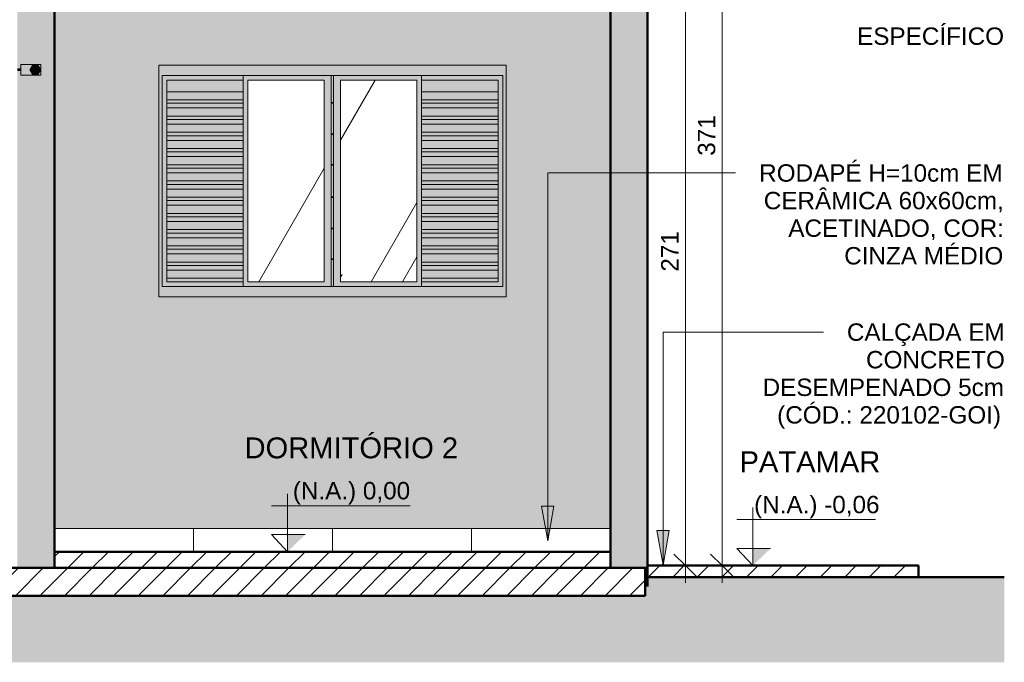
# Model space of a CAD drawing. Header units: metres. Extents: x 9.7 to 43.6, y -0.5 to 5.6.
# Tile 95 of 154: x 26.8 to 31.1, y -0.5 to 2.3. Entities that reach past the tile are written whole.
import ezdxf

# ---------------------------------------------------------------- set-up
doc = ezdxf.new("R2010")
doc.units = ezdxf.units.M
for name, color, linetype, lineweight in [('A-ANNO-DIMS', 7, 'Continuous', 9), ('A-ANNO-DIMS-50', 7, 'Continuous', 9), ('A-DETL-GENF', 7, 'Continuous', 5), ('A-FLOR', 7, 'Continuous', 5), ('A-FLOR-PATT', 7, 'Continuous', 5), ('A-GLAZ', 7, 'Continuous', 5), ('A-WALL', 7, 'Continuous', 5), ('A-WALL-PATT', 7, 'Continuous', 5), ('C-TOPO', 7, 'Continuous', 5), ('G-ANNO-DIMS', 7, 'Continuous', 9), ('G-ANNO-TEXT', 7, 'Continuous', 9), ('I-WALL', 7, 'Continuous', 5), ('P-PIPE', 7, 'Continuous', 5)]:
    doc.layers.add(name, color=color, linetype=linetype, lineweight=lineweight)
doc.layers.add('A-DETL', color=7, linetype='Continuous', lineweight=5, true_color=0x00a600)
doc.styles.add('Arial', font='arial.ttf', dxfattribs={"height": 0.075})
doc.styles.add('Arial_1', font='arial.ttf', dxfattribs={"height": 0.09})
doc.dimstyles.new('Com_linha__ref__contínua__-_Cor_Vermelha_Arial_1_5mm_2', dxfattribs={"dimscale": 0.3048, "dimtxt": 0.076519, "dimasz": 0.328084, "dimexe": 0.246063, "dimexo": 0.246063, "dimgap": 0.024606, "dimtad": 1, "dimdec": 1, "dimlfac": 100, "dimrnd": 0.1, "dimdsep": 46, "dimtxsty": 'Arial', "dimblk1": 'OBLIQUE', "dimblk2": 'OBLIQUE', "dimsah": 1, "dimcen": 0.09, "dimdle": 0.246063, "dimazin": 0, "dimtfac": 1, "dimtdec": 4, "dimtix": 1, "dimtmove": 0, "dimatfit": 3, "dimfxl": 1, "dimtvp": 1, "dimtolj": 1, "dimtzin": 0, "dimarcsym": 2})
pattern_1 = [(45, (28.80433, 2.847), (-0.053033, 0.053033), [])]
pattern_2 = [(60, (-1.416, 2.847), (-0.79, 3.6316), [0.5, -1]), (60, (-0.4164, 3.797), (-0.59413, 1.67093), [1.5, -2.5]), (60, (3.584, 10.347), (-1.11997, 3.36016), [2.5, -5.65]), (60, (-9.916, -8.803), (-3.751, 5.803), [5, -10]), (60, (-16.416, -24.453), (-1.5635, 12.392), [5.5, -10.5]), (60, (60.484, 130.147), (-2.09532, 5.7708), [7.5, -15]), (60, (-0.9164, 12.847), (-1.7396, 3.48695), [3.5, -10]), (60, (-152.916, -325.153), (-0.06016, 4.5958), [3, -3.75]), (60, (-0.6664, 3.997), (-4.496, 5.713), [4, -6]), (60, (-63.116, 120.097), (0.186955, -3.976185), [2.5, -5.75]), (60, (3.584, 8.497), (-0.79006, 3.6316), [0.5, -1]), (60, (-2.416, 3.797), (-0.59413, 1.6709), [1.5, -2.5]), (60, (3.584, -4.653), (-1.12, 3.36016), [2.5, -5.65]), (60, (7.084, -8.803), (-3.751, 5.803), [5, -10]), (60, (-16.416, 30.147), (-1.5635, 12.392), [5.5, -10.5]), (60, (-63.316, -124.453), (-2.09532, 5.7708), [7.5, -15]), (60, (-0.9164, -7.153), (-1.7396, 3.487), [3.5, -10]), (60, (-152.916, 330.847), (-0.06016, 4.5958), [3, -3.75]), (60, (-2.166, 1.697), (-4.496, 5.713), [4, -6]), (60, (-63.116, -114.403), (0.186955, -3.976185), [2.5, -5.75])]

# ---------------------------------------------------------------- blocks, each defined once
blk = doc.blocks.new('JANELA DE CORRE_110-V128-B0')
at = {"layer": 'A-GLAZ', "true_color": 0xfffffe}
h = blk.add_hatch(color=7, dxfattribs=at)
h.paths.add_polyline_path([(-2.2763, 1.1), (-1.2736, 1.1), (-1.2736, 2.1), (-2.7736, 2.1), (-2.7736, 1.1), (-2.3886, 1.1)])
h.paths.add_polyline_path([(-1.2909, 1.145), (-2.7586, 1.145), (-2.7586, 2.055), (-1.2886, 2.055), (-1.2886, 1.145)])
for points in [[(-2.7586, 1.145), (-2.4086, 1.145), (-2.4086, 1.165), (-2.7386, 1.165), (-2.7386, 2.035), (-2.4086, 2.035), (-2.4086, 2.055), (-2.7586, 2.055), (-2.7586, 1.4531)], [(-1.6386, 1.145), (-1.2886, 1.145), (-1.2886, 2.055), (-1.6386, 2.055), (-1.6386, 2.035), (-1.3086, 2.035), (-1.3086, 1.165), (-1.6386, 1.165)], [(-2.6461, 1.985), (-2.4086, 1.985), (-2.4086, 2.035), (-2.7386, 2.035), (-2.7386, 1.985)], [(-1.3677, 1.985), (-1.3086, 1.985), (-1.3086, 2.035), (-1.6386, 2.035), (-1.6386, 1.985), (-1.5886, 1.985)], [(-2.6073, 1.95), (-2.4086, 1.95), (-2.4086, 1.985), (-2.7386, 1.985), (-2.7386, 1.95)], [(-1.3086, 1.95), (-1.3086, 1.985), (-1.6386, 1.985), (-1.6386, 1.95), (-1.3936, 1.95)], [(-2.7386, 1.935), (-2.4086, 1.935), (-2.4086, 1.95), (-2.7386, 1.95)], [(-2.5112, 1.915), (-2.4086, 1.915), (-2.4086, 1.935), (-2.7386, 1.935), (-2.7386, 1.915), (-2.5286, 1.915)], [(-2.4615, 1.88), (-2.4086, 1.88), (-2.4086, 1.915), (-2.7386, 1.915), (-2.7386, 1.88), (-2.5296, 1.88)], [(-2.0186, 1.9355), (-2.0186, 1.9385), (-2.0286, 1.9385), (-2.0286, 1.9355)], [(-1.4087, 1.935), (-1.3086, 1.935), (-1.3086, 1.95), (-1.6386, 1.95), (-1.6386, 1.935)], [(-1.425, 1.915), (-1.3086, 1.915), (-1.3086, 1.935), (-1.6386, 1.935), (-1.6386, 1.915)], [(-1.6386, 1.88), (-1.3086, 1.88), (-1.3086, 1.915), (-1.6386, 1.915)], [(-2.4086, 1.865), (-2.4086, 1.88), (-2.7386, 1.88), (-2.7386, 1.865), (-2.4402, 1.865)], [(-1.3086, 1.865), (-1.3086, 1.88), (-1.6386, 1.88), (-1.6386, 1.865), (-1.4659, 1.865)], [(-2.4119, 1.845), (-2.4086, 1.845), (-2.4086, 1.865), (-2.7386, 1.865), (-2.7386, 1.845), (-2.4908, 1.845)], [(-2.5916, 1.81), (-2.4086, 1.81), (-2.4086, 1.845), (-2.7386, 1.845), (-2.7386, 1.81)], [(-1.6386, 1.845), (-1.3086, 1.845), (-1.3086, 1.865), (-1.6386, 1.865)], [(-1.5109, 1.81), (-1.3086, 1.81), (-1.3086, 1.845), (-1.6386, 1.845), (-1.6386, 1.81)], [(-2.4086, 1.795), (-2.4086, 1.81), (-2.7386, 1.81), (-2.7386, 1.795), (-2.5916, 1.795)], [(-2.4086, 1.775), (-2.4086, 1.795), (-2.7386, 1.795), (-2.7386, 1.775), (-2.5916, 1.775)], [(-2.0186, 1.8005), (-2.0186, 1.8035), (-2.0286, 1.8035), (-2.0286, 1.8005)], [(-1.6386, 1.795), (-1.3086, 1.795), (-1.3086, 1.81), (-1.6386, 1.81)], [(-1.6386, 1.775), (-1.3086, 1.775), (-1.3086, 1.795), (-1.6386, 1.795)], [(-2.5916, 1.74), (-2.4086, 1.74), (-2.4086, 1.775), (-2.7386, 1.775), (-2.7386, 1.74)], [(-1.3086, 1.74), (-1.3086, 1.775), (-1.6386, 1.775), (-1.6386, 1.74), (-1.5682, 1.74)], [(-2.4086, 1.725), (-2.4086, 1.74), (-2.7386, 1.74), (-2.7386, 1.725), (-2.5916, 1.725)], [(-2.4086, 1.705), (-2.4086, 1.725), (-2.7386, 1.725), (-2.7386, 1.705), (-2.5916, 1.705)], [(-2.5916, 1.67), (-2.4086, 1.67), (-2.4086, 1.705), (-2.7386, 1.705), (-2.7386, 1.67)], [(-1.5805, 1.725), (-1.3086, 1.725), (-1.3086, 1.74), (-1.6386, 1.74), (-1.6386, 1.725)], [(-1.3086, 1.705), (-1.3086, 1.725), (-1.6386, 1.725), (-1.6386, 1.705), (-1.5969, 1.705)], [(-1.6255, 1.67), (-1.3086, 1.67), (-1.3086, 1.705), (-1.6386, 1.705), (-1.6386, 1.67)], [(-2.4086, 1.655), (-2.4086, 1.67), (-2.7386, 1.67), (-2.7386, 1.655), (-2.5916, 1.655)], [(-2.0186, 1.6685), (-2.0186, 1.6715), (-2.0286, 1.6715), (-2.0286, 1.6685)], [(-1.6386, 1.655), (-1.3086, 1.655), (-1.3086, 1.67), (-1.6386, 1.67)], [(-2.4086, 1.635), (-2.4086, 1.655), (-2.7386, 1.655), (-2.7386, 1.635), (-2.5916, 1.635)], [(-2.5916, 1.6), (-2.4086, 1.6), (-2.4086, 1.635), (-2.7386, 1.635), (-2.7386, 1.6)], [(-1.6386, 1.635), (-1.3086, 1.635), (-1.3086, 1.655), (-1.6386, 1.655), (-1.6386, 1.6539)], [(-1.3086, 1.6), (-1.3086, 1.635), (-1.6386, 1.635), (-1.6386, 1.6)], [(-2.7386, 1.585), (-2.4086, 1.585), (-2.4086, 1.6), (-2.7386, 1.6)], [(-2.7386, 1.565), (-2.4086, 1.565), (-2.4086, 1.585), (-2.7386, 1.585)], [(-1.3086, 1.585), (-1.3086, 1.6), (-1.6386, 1.6), (-1.6386, 1.585)], [(-1.3086, 1.565), (-1.3086, 1.585), (-1.6386, 1.585), (-1.6386, 1.565)], [(-2.4086, 1.53), (-2.4086, 1.565), (-2.7386, 1.565), (-2.7386, 1.53), (-2.5916, 1.53)], [(-2.0186, 1.5285), (-2.0186, 1.5315), (-2.0286, 1.5315), (-2.0286, 1.5285)], [(-1.3086, 1.53), (-1.3086, 1.565), (-1.6386, 1.565), (-1.6386, 1.53)], [(-2.5916, 1.515), (-2.4086, 1.515), (-2.4086, 1.53), (-2.7386, 1.53), (-2.7386, 1.515)], [(-2.4086, 1.495), (-2.4086, 1.515), (-2.7386, 1.515), (-2.7386, 1.495), (-2.5916, 1.495)], [(-2.5916, 1.46), (-2.4086, 1.46), (-2.4086, 1.495), (-2.7386, 1.495), (-2.7386, 1.46)], [(-1.3086, 1.515), (-1.3086, 1.53), (-1.6386, 1.53), (-1.6386, 1.515)], [(-1.6386, 1.495), (-1.3086, 1.495), (-1.3086, 1.515), (-1.6386, 1.515)], [(-1.3086, 1.46), (-1.3086, 1.495), (-1.6386, 1.495), (-1.6386, 1.46), (-1.3436, 1.46)], [(-2.4086, 1.445), (-2.4086, 1.46), (-2.7386, 1.46), (-2.7386, 1.445), (-2.5916, 1.445)], [(-1.6386, 1.445), (-1.3086, 1.445), (-1.3086, 1.46), (-1.6386, 1.46), (-1.6386, 1.4531)], [(-2.5916, 1.425), (-2.4086, 1.425), (-2.4086, 1.445), (-2.7386, 1.445), (-2.7386, 1.425)], [(-2.5916, 1.39), (-2.4086, 1.39), (-2.4086, 1.425), (-2.7386, 1.425), (-2.7386, 1.39)], [(-1.382, 1.425), (-1.3086, 1.425), (-1.3086, 1.445), (-1.6386, 1.445), (-1.6386, 1.425)], [(-1.6386, 1.39), (-1.3086, 1.39), (-1.3086, 1.425), (-1.6386, 1.425)], [(-2.7386, 1.375), (-2.4086, 1.375), (-2.4086, 1.39), (-2.7386, 1.39)], [(-2.5916, 1.355), (-2.4086, 1.355), (-2.4086, 1.375), (-2.7386, 1.375), (-2.7386, 1.355)], [(-2.0186, 1.3935), (-2.0186, 1.3965), (-2.0286, 1.3965), (-2.0286, 1.3935)], [(-1.4286, 1.375), (-1.3086, 1.375), (-1.3086, 1.39), (-1.6386, 1.39), (-1.6386, 1.375)], [(-1.4486, 1.355), (-1.3086, 1.355), (-1.3086, 1.375), (-1.6386, 1.375), (-1.6386, 1.355)], [(-2.5916, 1.32), (-2.4086, 1.32), (-2.4086, 1.355), (-2.7386, 1.355), (-2.7386, 1.32)], [(-2.4086, 1.305), (-2.4086, 1.32), (-2.7386, 1.32), (-2.7386, 1.305), (-2.5916, 1.305)], [(-1.6386, 1.32), (-1.3086, 1.32), (-1.3086, 1.355), (-1.6386, 1.355)], [(-1.4986, 1.305), (-1.3086, 1.305), (-1.3086, 1.32), (-1.6386, 1.32), (-1.6386, 1.305)], [(-2.4086, 1.285), (-2.4086, 1.305), (-2.7386, 1.305), (-2.7386, 1.285), (-2.5916, 1.285)], [(-2.5977, 1.25), (-2.4086, 1.25), (-2.4086, 1.285), (-2.7386, 1.285), (-2.7386, 1.25)], [(-1.5186, 1.285), (-1.3086, 1.285), (-1.3086, 1.305), (-1.6386, 1.305), (-1.6386, 1.285)], [(-1.3304, 1.25), (-1.3086, 1.25), (-1.3086, 1.285), (-1.6386, 1.285), (-1.6386, 1.25), (-1.5536, 1.25)], [(-2.4086, 1.235), (-2.4086, 1.25), (-2.7386, 1.25), (-2.7386, 1.235), (-2.5916, 1.235)], [(-2.4086, 1.215), (-2.4086, 1.235), (-2.7386, 1.235), (-2.7386, 1.215), (-2.5916, 1.215)], [(-2.0186, 1.2615), (-2.0186, 1.2645), (-2.0286, 1.2645), (-2.0286, 1.2615)], [(-1.3186, 1.235), (-1.3086, 1.235), (-1.3086, 1.25), (-1.6386, 1.25), (-1.6386, 1.235), (-1.3256, 1.235)], [(-1.5886, 1.215), (-1.3086, 1.215), (-1.3086, 1.235), (-1.6386, 1.235), (-1.6386, 1.215)], [(-2.7386, 1.18), (-2.4086, 1.18), (-2.4086, 1.215), (-2.7386, 1.215)], [(-1.3304, 1.18), (-1.3086, 1.18), (-1.3086, 1.215), (-1.6386, 1.215), (-1.6386, 1.18), (-1.6236, 1.18)], [(-2.4086, 1.165), (-2.4086, 1.18), (-2.7386, 1.18), (-2.7386, 1.165), (-2.5916, 1.165)], [(-1.3086, 1.165), (-1.3086, 1.18), (-1.6386, 1.18), (-1.6386, 1.165), (-1.3304, 1.165)]]:
    blk.add_hatch(color=7, dxfattribs=at).paths.add_polyline_path(points)
h = blk.add_hatch(color=7, dxfattribs=at)
h.paths.add_polyline_path([(-2.4086, 1.145), (-2.0286, 1.145), (-2.0286, 2.055), (-2.4086, 2.055), (-2.4086, 1.26)])
h.paths.add_polyline_path([(-2.0586, 1.165), (-2.3886, 1.165), (-2.3886, 2.035), (-2.0586, 2.035), (-2.0586, 1.26)])
at = {"layer": 'A-GLAZ', "true_color": 0x7f7f7f}
h = blk.add_hatch(color=8, dxfattribs=at)
h.paths.add_polyline_path([(-2.0186, 1.145), (-2.0186, 1.2615), (-2.0286, 1.2615), (-2.0286, 1.145)])
h.paths.add_polyline_path([(-2.0186, 1.2645), (-2.0186, 1.3935), (-2.0286, 1.3935), (-2.0286, 1.2645)])
h.paths.add_polyline_path([(-2.0286, 1.3965), (-2.0186, 1.3965), (-2.0186, 1.5285), (-2.0286, 1.5285), (-2.0286, 1.4531)])
h.paths.add_polyline_path([(-2.0186, 1.5315), (-2.0186, 1.6685), (-2.0286, 1.6685), (-2.0286, 1.5315)])
h.paths.add_polyline_path([(-2.0286, 1.6715), (-2.0186, 1.6715), (-2.0186, 1.8005), (-2.0286, 1.8005)])
h.paths.add_polyline_path([(-2.0286, 1.8035), (-2.0186, 1.8035), (-2.0186, 1.9355), (-2.0286, 1.9355), (-2.0286, 1.8391)])
h.paths.add_polyline_path([(-2.0286, 1.9385), (-2.0186, 1.9385), (-2.0186, 2.055), (-2.0286, 2.055), (-2.0286, 2.0333)])
at = {"layer": 'A-GLAZ', "true_color": 0xfffffe}
h = blk.add_hatch(color=7, dxfattribs=at)
h.paths.add_polyline_path([(-2.0186, 1.145), (-1.6386, 1.145), (-1.6386, 2.055), (-2.0186, 2.055), (-2.0186, 1.26)])
h.paths.add_polyline_path([(-1.6586, 1.165), (-1.9886, 1.165), (-1.9886, 2.035), (-1.6586, 2.035), (-1.6586, 1.4531)])
at = {"layer": 'A-GLAZ', "true_color": 0xbee8fe}
h = blk.add_hatch(dxfattribs=at)
h.set_pattern_fill('FP_24', color=254, style=0, pattern_type=2)
h.set_pattern_definition(pattern_2)
h.paths.add_polyline_path([(-2.2763, 1.165), (-2.0586, 1.165), (-2.0586, 2.035), (-2.3886, 2.035), (-2.3886, 1.165)])
h = blk.add_hatch(dxfattribs=at)
h.set_pattern_fill('FP_24', color=254, style=0, pattern_type=2)
h.set_pattern_definition(pattern_2)
h.paths.add_polyline_path([(-1.961, 1.165), (-1.6586, 1.165), (-1.6586, 2.035), (-1.9886, 2.035), (-1.9886, 1.165)])
at = {"layer": 'A-GLAZ'}
for p, q in [((-1.2736, 2.1), (-2.7736, 2.1)), ((-2.7736, 2.1), (-2.7736, 1.1)), ((-1.2736, 1.1), (-1.2736, 2.1)), ((-2.7586, 1.145), (-2.7586, 2.055)), ((-2.7586, 2.055), (-1.2886, 2.055)), ((-2.4086, 2.055), (-2.4086, 1.145)), ((-2.0286, 1.145), (-2.0286, 2.055)), ((-2.0186, 2.055), (-2.0186, 1.145)), ((-1.6386, 1.145), (-1.6386, 2.055)), ((-1.2886, 2.055), (-1.2886, 1.145)), ((-2.7386, 2.035), (-2.4086, 2.035)), ((-2.7386, 1.165), (-2.7386, 2.035)), ((-2.3886, 1.165), (-2.3886, 2.035)), ((-2.3886, 2.035), (-2.0586, 2.035)), ((-2.0586, 2.035), (-2.0586, 1.165)), ((-1.9886, 2.035), (-1.6586, 2.035)), ((-1.9886, 1.165), (-1.9886, 2.035)), ((-1.6586, 2.035), (-1.6586, 1.165)), ((-1.6386, 2.035), (-1.3086, 2.035)), ((-1.3086, 2.035), (-1.3086, 1.165)), ((-2.7386, 1.985), (-2.4086, 1.985)), ((-1.6386, 1.985), (-1.3086, 1.985)), ((-2.7386, 1.95), (-2.4086, 1.95)), ((-2.7386, 1.935), (-2.4086, 1.935)), ((-2.7386, 1.915), (-2.4086, 1.915)), ((-2.0286, 1.9385), (-2.0186, 1.9385)), ((-2.0286, 1.9355), (-2.0186, 1.9355)), ((-1.6386, 1.95), (-1.3086, 1.95)), ((-1.6386, 1.935), (-1.3086, 1.935)), ((-1.6386, 1.915), (-1.3086, 1.915)), ((-2.7386, 1.88), (-2.4086, 1.88)), ((-1.6386, 1.88), (-1.3086, 1.88)), ((-2.7386, 1.865), (-2.4086, 1.865)), ((-2.7386, 1.845), (-2.4086, 1.845)), ((-1.6386, 1.865), (-1.3086, 1.865)), ((-1.6386, 1.845), (-1.3086, 1.845)), ((-2.7386, 1.81), (-2.4086, 1.81)), ((-2.7386, 1.795), (-2.4086, 1.795)), ((-2.0286, 1.8035), (-2.0186, 1.8035)), ((-2.0286, 1.8005), (-2.0186, 1.8005)), ((-1.6386, 1.81), (-1.3086, 1.81)), ((-1.6386, 1.795), (-1.3086, 1.795)), ((-2.7386, 1.775), (-2.4086, 1.775)), ((-1.6386, 1.775), (-1.3086, 1.775)), ((-2.7386, 1.74), (-2.4086, 1.74)), ((-2.7386, 1.725), (-2.4086, 1.725)), ((-2.7386, 1.705), (-2.4086, 1.705)), ((-1.6386, 1.74), (-1.3086, 1.74)), ((-1.6386, 1.725), (-1.3086, 1.725)), ((-1.6386, 1.705), (-1.3086, 1.705)), ((-2.7386, 1.67), (-2.4086, 1.67)), ((-2.0286, 1.6715), (-2.0186, 1.6715)), ((-2.0286, 1.6685), (-2.0186, 1.6685)), ((-1.6386, 1.67), (-1.3086, 1.67)), ((-2.7386, 1.655), (-2.4086, 1.655)), ((-2.7386, 1.635), (-2.4086, 1.635)), ((-1.6386, 1.655), (-1.3086, 1.655)), ((-1.6386, 1.635), (-1.3086, 1.635)), ((-2.7386, 1.6), (-2.4086, 1.6)), ((-2.7386, 1.585), (-2.4086, 1.585)), ((-1.6386, 1.6), (-1.3086, 1.6)), ((-1.6386, 1.585), (-1.3086, 1.585)), ((-2.7386, 1.565), (-2.4086, 1.565)), ((-2.0286, 1.5315), (-2.0186, 1.5315)), ((-1.6386, 1.565), (-1.3086, 1.565)), ((-2.7386, 1.53), (-2.4086, 1.53)), ((-2.7386, 1.515), (-2.4086, 1.515)), ((-2.7386, 1.495), (-2.4086, 1.495)), ((-2.0286, 1.5285), (-2.0186, 1.5285)), ((-1.6386, 1.53), (-1.3086, 1.53)), ((-1.6386, 1.515), (-1.3086, 1.515)), ((-1.6386, 1.495), (-1.3086, 1.495)), ((-2.7386, 1.46), (-2.4086, 1.46)), ((-1.6386, 1.46), (-1.3086, 1.46)), ((-2.7386, 1.445), (-2.4086, 1.445)), ((-2.7386, 1.425), (-2.4086, 1.425)), ((-1.6386, 1.445), (-1.3086, 1.445)), ((-1.6386, 1.425), (-1.3086, 1.425)), ((-2.7386, 1.39), (-2.4086, 1.39)), ((-2.7386, 1.375), (-2.4086, 1.375)), ((-2.0286, 1.3965), (-2.0186, 1.3965)), ((-2.0286, 1.3935), (-2.0186, 1.3935)), ((-1.6386, 1.39), (-1.3086, 1.39)), ((-1.6386, 1.375), (-1.3086, 1.375)), ((-2.7386, 1.355), (-2.4086, 1.355)), ((-2.7386, 1.32), (-2.4086, 1.32)), ((-1.6386, 1.355), (-1.3086, 1.355)), ((-1.6386, 1.32), (-1.3086, 1.32)), ((-2.7386, 1.305), (-2.4086, 1.305)), ((-2.7386, 1.285), (-2.4086, 1.285)), ((-1.6386, 1.305), (-1.3086, 1.305)), ((-1.6386, 1.285), (-1.3086, 1.285)), ((-2.7386, 1.25), (-2.4086, 1.25)), ((-2.7386, 1.235), (-2.4086, 1.235)), ((-2.0286, 1.2645), (-2.0186, 1.2645)), ((-2.0286, 1.2615), (-2.0186, 1.2615)), ((-1.6386, 1.25), (-1.3086, 1.25)), ((-1.6386, 1.235), (-1.3086, 1.235)), ((-2.7386, 1.215), (-2.4086, 1.215)), ((-1.6386, 1.215), (-1.3086, 1.215)), ((-2.4086, 1.18), (-2.7386, 1.18)), ((-2.4086, 1.165), (-2.7386, 1.165)), ((-2.0586, 1.165), (-2.3886, 1.165)), ((-1.6586, 1.165), (-1.9886, 1.165)), ((-1.3086, 1.18), (-1.6386, 1.18)), ((-1.3086, 1.165), (-1.6386, 1.165)), ((-1.2886, 1.145), (-2.7586, 1.145)), ((-2.7736, 1.1), (-1.2736, 1.1))]:
    blk.add_line(p, q, dxfattribs=at)
blk = doc.blocks.new('Deca_Base de Registro de Gaveta_4509 - 4509_502 - DN 40 _1 1_2__-2708670-B')
at = {"layer": 'P-PIPE', "true_color": 0x694d3a}
for points in [[(-3.3799, 2.08), (-3.3681, 2.0804), (-3.3681, 2.084), (-3.3837, 2.0835), (-3.3837, 2.08)], [(-3.283, 2.08), (-3.283, 2.103), (-3.3681, 2.103), (-3.3681, 2.08), (-3.329, 2.0804), (-3.3177, 2.1), (-3.2942, 2.0994), (-3.2833, 2.0804)], [(-3.3177, 2.06), (-3.2946, 2.06), (-3.2833, 2.0804), (-3.2946, 2.1), (-3.3177, 2.1), (-3.3292, 2.08), (-3.3226, 2.0685)], [(-3.3799, 2.076), (-3.3681, 2.0765), (-3.3681, 2.08), (-3.3837, 2.0798), (-3.3837, 2.076)], [(-3.3159, 2.057), (-3.283, 2.057), (-3.283, 2.08), (-3.2946, 2.06), (-3.3177, 2.0601), (-3.3292, 2.08), (-3.3681, 2.08), (-3.3681, 2.057), (-3.3177, 2.057)]]:
    blk.add_hatch(color=27, dxfattribs=at).paths.add_polyline_path(points)
at = {"layer": 'P-PIPE'}
for p, q in [((-3.3681, 2.084), (-3.3837, 2.084)), ((-3.283, 2.103), (-3.3681, 2.103)), ((-3.3681, 2.103), (-3.3681, 2.08)), ((-3.3177, 2.1), (-3.3292, 2.08)), ((-3.2946, 2.1), (-3.3177, 2.1)), ((-3.283, 2.08), (-3.2946, 2.1)), ((-3.283, 2.08), (-3.283, 2.103)), ((-3.3837, 2.076), (-3.3681, 2.076)), ((-3.3681, 2.08), (-3.3681, 2.057)), ((-3.3681, 2.057), (-3.283, 2.057)), ((-3.3292, 2.08), (-3.3177, 2.06)), ((-3.3177, 2.06), (-3.2946, 2.06)), ((-3.2946, 2.06), (-3.283, 2.08)), ((-3.283, 2.057), (-3.283, 2.08))]:
    blk.add_line(p, q, dxfattribs=at)
blk = doc.blocks.new('Elevações de ponto - Cota de elevação - corte _N_O e N_A_-1979376-B')
at = {"layer": 'G-ANNO-DIMS'}
blk.add_hatch(color=256, dxfattribs=at).paths.add_polyline_path([(-6.3206, 0.0736), (-6.3972, 0), (-6.3972, 0.0736)])
for p, q in [((-6.3972, 0), (-6.3972, 0.25)), ((-6.4658, 0.1986), (-5.868, 0.1986)), ((-6.3972, 0), (-6.4658, 0.0736)), ((-6.4658, 0.0736), (-6.3206, 0.0736)), ((-6.3972, 0.0736), (-6.4658, 0.0736)), ((-6.4658, 0.0736), (-6.3972, 0)), ((-6.3972, 0), (-6.3972, 0.0736))]:
    blk.add_line(p, q, dxfattribs=at)
blk = doc.blocks.new('DIMBLOCK38-B')
at = {"layer": 'A-ANNO-DIMS-50', "color": 242, "true_color": 0xbd2b2e, "transparency": 16777216}
for p, q in [((29.8792, 3.65), (29.8292, 3.7)), ((29.8792, 3.725), (29.8792, -0.135)), ((29.8792, 3.65), (29.6317, 3.65)), ((29.8792, 3.65), (29.9292, 3.6)), ((29.8792, 3.65), (29.9542, 3.65)), ((29.8792, -0.06), (29.8292, -0.01)), ((29.8792, -0.06), (29.8749, -0.06)), ((29.8792, -0.06), (29.9292, -0.11)), ((29.8792, -0.06), (29.9542, -0.06))]:
    blk.add_line(p, q, dxfattribs=at)
at = {"layer": 'A-ANNO-DIMS-50', "color": 0, "transparency": 16777216, "insert": (29.7743, 1.7085), "char_height": 0.075, "width": 0.207662, "attachment_point": 1, "rotation": 90, "line_spacing_factor": 0.941778, "style": 'Arial'}
blk.add_mtext('371', dxfattribs=at)
blk = doc.blocks.new('_Oblique')
at = {"color": 0, "linetype": 'ByBlock', "lineweight": -2}
blk.add_line((-0.5, -0.5), (0.5, 0.5), dxfattribs=at)
blk = doc.blocks.new('DIMBLOCK42-B')
at = {"layer": 'A-ANNO-DIMS-50', "color": 242, "true_color": 0xbd2b2e, "transparency": 16777216}
for p, q in [((29.7206, 2.65), (29.6706, 2.7)), ((29.7206, 2.65), (29.4717, 2.65)), ((29.7206, 2.65), (29.7206, -0.135)), ((29.7206, 2.65), (29.7706, 2.6)), ((29.7206, 2.65), (29.7956, 2.65)), ((29.7206, -0.06), (29.6706, -0.01)), ((29.7206, -0.06), (29.7163, -0.06)), ((29.7206, -0.06), (29.7706, -0.11)), ((29.7206, -0.06), (29.7956, -0.06))]:
    blk.add_line(p, q, dxfattribs=at)
at = {"layer": 'A-ANNO-DIMS-50', "color": 0, "transparency": 16777216, "insert": (29.6157, 1.2085), "char_height": 0.075, "width": 0.207662, "attachment_point": 1, "rotation": 90, "line_spacing_factor": 0.941778, "style": 'Arial'}
blk.add_mtext('271', dxfattribs=at)

msp = doc.modelspace()

# ---------------------------------------------------------------- hatches: boundary and pattern name
at = {"layer": 'A-DETL-GENF', "true_color": 0x808080}
h = msp.add_hatch(color=8, dxfattribs=at)
h.paths.add_polyline_path([(26.8366, 1.5588), (26.9966, 1.5588), (26.9966, 1.9601), (26.8366, 1.9601), (26.8366, 1.78)])
h.paths.add_polyline_path([(25.0767, 1.5588), (25.2367, 1.5588), (25.2367, 1.9601), (25.0767, 1.9601), (25.0767, 1.78)])
at = {"layer": 'A-DETL-GENF', "true_color": 0xd2e2c2}
msp.add_hatch(color=254, dxfattribs=at).paths.add_polyline_path([(31.0972, -0.31), (31.0972, -0.11), (29.5567, -0.1101), (29.5567, -0.31), (30.7267, -0.31)])
at = {"layer": 'A-FLOR-PATT', "true_color": 0x808080}
h = msp.add_hatch(dxfattribs=at)
h.set_pattern_fill('FP_23', color=8, style=0, pattern_type=2)
h.set_pattern_definition(pattern_1)
h.paths.add_polyline_path([(26.9966, -0.07), (29.3967, -0.07), (29.3967, 0), (26.9966, 0)])
h.paths.add_polyline_path([(25.0767, -0.07), (25.0767, 0), (22.6766, 0), (22.6766, -0.07), (23.5296, -0.07)])
h = msp.add_hatch(dxfattribs=at)
h.set_pattern_fill('FP_23', color=8, style=0, pattern_type=2)
h.set_pattern_definition(pattern_1)
h.paths.add_polyline_path([(28.5747, -0.19), (29.5467, -0.19), (29.5467, -0.07), (22.5267, -0.07), (22.5267, -0.19), (27.3134, -0.19)])
h = msp.add_hatch(dxfattribs=at)
h.set_pattern_fill('FP_23', color=8, style=0, pattern_type=2)
h.set_pattern_definition(pattern_1)
h.paths.add_polyline_path([(29.5567, -0.11), (30.7267, -0.11), (30.7267, -0.06), (29.5567, -0.06)])
at = {"layer": 'A-WALL', "true_color": 0xf4f4f4}
for points in [[(26.9981, 0), (26.9986, 0), (26.9981, 0.1), (26.9966, 0.1), (26.9966, 0)], [(29.3967, 0), (29.3967, 0.1), (29.3947, 0.1), (29.3947, 0)]]:
    msp.add_hatch(color=7, dxfattribs=at).paths.add_polyline_path(points)
at = {"layer": 'A-WALL-PATT', "true_color": 0x787878}
h = msp.add_hatch(dxfattribs=at)
h.set_pattern_fill('FP_27', color=8, style=0, pattern_type=2)
h.set_pattern_definition([(0, (29.39674, 0), (0, 0.6), []), (90, (29.39674, 0), (-0.6, 4e-17), [])])
h.paths.add_polyline_path([(26.9986, 0), (29.3947, 0), (29.3947, 0.1), (26.9986, 0.1)])
at = {"layer": 'C-TOPO', "true_color": 0xd2e2c2}
msp.add_hatch(color=254, dxfattribs=at).paths.add_polyline_path([(28.5747, -0.4773), (31.0972, -0.4773), (31.0972, -0.31), (29.5567, -0.31), (29.5567, -0.1101), (29.5467, -0.1101), (29.5467, -0.19), (22.5267, -0.19), (22.5267, -0.1101), (21.0071, -0.1101), (21.0071, -0.4773), (27.3134, -0.4773)])
at = {"layer": 'G-ANNO-TEXT'}
for points in [[(29.1263, 0.0468), (29.1527, 0.1968), (29.0998, 0.1968)], [(29.6242, -0.0586), (29.6506, 0.0914), (29.5977, 0.0914)]]:
    msp.add_hatch(color=256, dxfattribs=at).paths.add_polyline_path(points)
at = {"layer": 'I-WALL', "true_color": 0x7f7f7f}
for points in [[(29.5467, -0.07), (29.5567, -0.07), (29.5567, 2.65), (29.5467, 2.65), (29.5467, 2.35), (29.4067, 2.35), (29.4067, 2.65), (29.3967, 2.65), (29.3967, -0.07)], [(26.9966, 1.9601), (26.9966, 2.53), (26.9867, 2.53), (26.9867, 2.35), (26.8466, 2.35), (26.8466, 2.53), (26.8366, 2.53), (26.8366, 2.084), (26.8522, 2.084), (26.8522, 2.103), (26.9373, 2.103), (26.9373, 2.057), (26.8522, 2.057), (26.8522, 2.076), (26.8366, 2.076), (26.8366, 1.9601)], [(26.8404, -0.07), (26.9966, -0.07), (26.9966, 1.5588), (26.8366, 1.5588), (26.8366, -0.07)]]:
    msp.add_hatch(color=8, dxfattribs=at).paths.add_polyline_path(points)
at = {"layer": 'I-WALL', "true_color": 0xf4eccd}
h = msp.add_hatch(color=254, dxfattribs=at)
h.paths.add_polyline_path([(26.9966, 0.1), (29.3967, 0.1), (29.3967, 2.53), (26.9966, 2.53), (26.9966, 0.1018)])
h.paths.add_polyline_path([(28.9467, 1.1), (27.4467, 1.1), (27.4467, 2.1), (28.9467, 2.1), (28.9467, 1.4531)])
at = {"layer": 'I-WALL', "true_color": 0x5b783c}
msp.add_hatch(color=77, dxfattribs=at).paths.add_polyline_path([(29.5467, -0.11), (29.5567, -0.11), (29.5567, -0.07), (29.5467, -0.07)])

# ---------------------------------------------------------------- linework, layer by layer
at = {"layer": 'A-DETL', "color": 7, "lineweight": 50}
for p, q in [((26.9966, 1.5588), (26.9966, 1.9601)), ((29.5567, -0.11), (29.5567, -0.15)), ((30.7267, -0.11), (29.5567, -0.11)), ((31.0972, -0.11), (30.7267, -0.11))]:
    msp.add_line(p, q, dxfattribs=at)
at = {"layer": 'A-FLOR', "lineweight": 50}
for p, q in [((29.3967, 0), (26.9966, 0)), ((29.3967, -0.07), (29.3967, 0)), ((29.5467, -0.07), (22.5267, -0.07)), ((29.5467, -0.19), (29.5467, -0.07)), ((30.7267, -0.06), (29.5567, -0.06)), ((29.5567, -0.06), (29.5567, -0.11)), ((30.7267, -0.11), (30.7267, -0.06)), ((22.5267, -0.19), (29.5467, -0.19))]:
    msp.add_line(p, q, dxfattribs=at)
at = {"layer": 'A-WALL', "lineweight": 25}
for p, q in [((26.9986, 0.1), (26.9966, 0.1)), ((26.9986, 0), (26.9986, 0.1)), ((29.3947, 0.1), (29.3947, 0)), ((29.3967, 0.1), (29.3947, 0.1))]:
    msp.add_line(p, q, dxfattribs=at)
at = {"layer": 'A-WALL'}
msp.add_line((29.3947, 0.1), (26.9986, 0.1), dxfattribs=at)
at = {"layer": 'C-TOPO', "lineweight": 25}
msp.add_line((29.5567, -0.1101), (29.5467, -0.1101), dxfattribs=at)
at = {"layer": 'C-TOPO'}
msp.add_line((29.5467, -0.1101), (29.5567, -0.1101), dxfattribs=at)
at = {"layer": 'G-ANNO-TEXT'}
for p, q in [((29.1263, 1.6343), (29.8613, 1.6343)), ((29.1263, 0.0468), (29.1263, 1.6343)), ((29.8613, 1.6343), (29.9373, 1.6343)), ((29.6242, 0.9477), (29.9092, 0.9477)), ((29.6242, -0.0586), (29.6242, 0.9477)), ((29.9092, 0.9477), (30.316, 0.9477)), ((29.1527, 0.1968), (29.0998, 0.1968)), ((29.0998, 0.1968), (29.1263, 0.0468)), ((29.1263, 0.0468), (29.1527, 0.1968)), ((29.6506, 0.0914), (29.5977, 0.0914)), ((29.5977, 0.0914), (29.6242, -0.0586)), ((29.6242, -0.0586), (29.6506, 0.0914))]:
    msp.add_line(p, q, dxfattribs=at)
at = {"layer": 'I-WALL', "lineweight": 50}
for p, q in [((29.5567, -0.06), (29.5567, 3.65)), ((26.9966, 1.9601), (26.9966, 2.53)), ((29.3967, 2.53), (29.3967, 0)), ((26.9966, -0.07), (26.9966, 1.5588)), ((29.5467, -0.07), (29.5567, -0.07))]:
    msp.add_line(p, q, dxfattribs=at)
at = {"layer": 'I-WALL'}
for p, q in [((27.4467, 1.1), (27.4467, 2.1)), ((27.4467, 2.1), (28.9467, 2.1)), ((28.9467, 2.1), (28.9467, 1.1)), ((28.9467, 1.1), (27.4467, 1.1)), ((29.5567, -0.11), (29.5467, -0.11))]:
    msp.add_line(p, q, dxfattribs=at)

# ---------------------------------------------------------------- block references
at = {"layer": 'A-GLAZ'}
msp.add_blockref('JANELA DE CORRE_110-V128-B0', (30.2203, 0), dxfattribs=at)
at = {"layer": 'G-ANNO-DIMS'}
for p in [(34.3999, 0), (36.4086, -0.06)]:
    msp.add_blockref('Elevações de ponto - Cota de elevação - corte _N_O e N_A_-1979376-B', p, dxfattribs=at)
at = {"layer": 'P-PIPE'}
msp.add_blockref('Deca_Base de Registro de Gaveta_4509 - 4509_502 - DN 40 _1 1_2__-2708670-B', (30.2203, 0), dxfattribs=at)

# ---------------------------------------------------------------- texts
at = {"layer": 'G-ANNO-DIMS', "lineweight": 18, "char_height": 0.075, "attachment_point": 1, "line_spacing_factor": 0.941778, "style": 'Arial'}
for s, insert, width in [('(N.A.) 0,00', (28.0256, 0.3009), 0.605101), ('(N.A.) -0,06', (30.0171, 0.2409), 0.64642)]:
    msp.add_mtext(s, dxfattribs=dict(at, insert=insert, width=width))
at = {"layer": 'G-ANNO-TEXT', "attachment_point": 1}
for s, insert, char_height, width, style in [('ESPECÍFICO', (30.4616, 2.2623), 0.075, 0.773628, 'Arial'), ('RODAPÉ H=10cm EM ', (30.0389, 1.6718), 0.075, 1.286708, 'Arial'), ('CERÂMICA 60x60cm, ', (30.0588, 1.5528), 0.075, 1.262658, 'Arial'), ('ACETINADO, COR: ', (30.1646, 1.4337), 0.075, 1.134388, 'Arial'), ('CINZA MÉDIO', (30.4061, 1.3146), 0.075, 0.841772, 'Arial'), ('CALÇADA EM ', (30.4176, 0.9852), 0.075, 0.829747, 'Arial'), ('CONCRETO ', (30.5002, 0.8661), 0.075, 0.729536, 'Arial'), ('DESEMPENADO 5cm', (30.0537, 0.747), 0.075, 1.270675, 'Arial'), ('(CÓD.: 220102-GOI)', (30.1166, 0.628), 0.075, 1.194514, 'Arial'), ('DORMITÓRIO 2', (27.8173, 0.4931), 0.09, 1.086287, 'Arial_1'), ('PATAMAR', (29.9542, 0.4331), 0.09, 0.725527, 'Arial_1')]:
    msp.add_mtext(s, dxfattribs=dict(at, insert=insert, char_height=char_height, width=width, style=style))

# ---------------------------------------------------------------- dimensions: what is measured, and where the dimension line sits
at = {"layer": 'A-ANNO-DIMS', "color": 242, "true_color": 0xbd2b2e}
for base, p1, p2, override, picture, middle in [((29.8792, -0.06), (29.5567, 3.65), (29.9499, -0.06), {"dimpost": '<>', "dimfxl": 3.730771}, 'DIMBLOCK38-B', (29.8333, 1.795)), ((29.7206, -0.06), (29.3967, 2.65), (29.7913, -0.06), {"dimpost": '<>', "dimfxl": 2.738567}, 'DIMBLOCK42-B', (29.6754, 1.295))]:
    dim = msp.add_linear_dim(base=base, p1=p1, p2=p2, angle=90, dimstyle='Com_linha__ref__contínua__-_Cor_Vermelha_Arial_1_5mm_2', override=override, dxfattribs=at)
    dim.commit()
    dim.dimension.update_dxf_attribs({"geometry": picture, "text_midpoint": middle})

doc.saveas('drawing.dxf')
